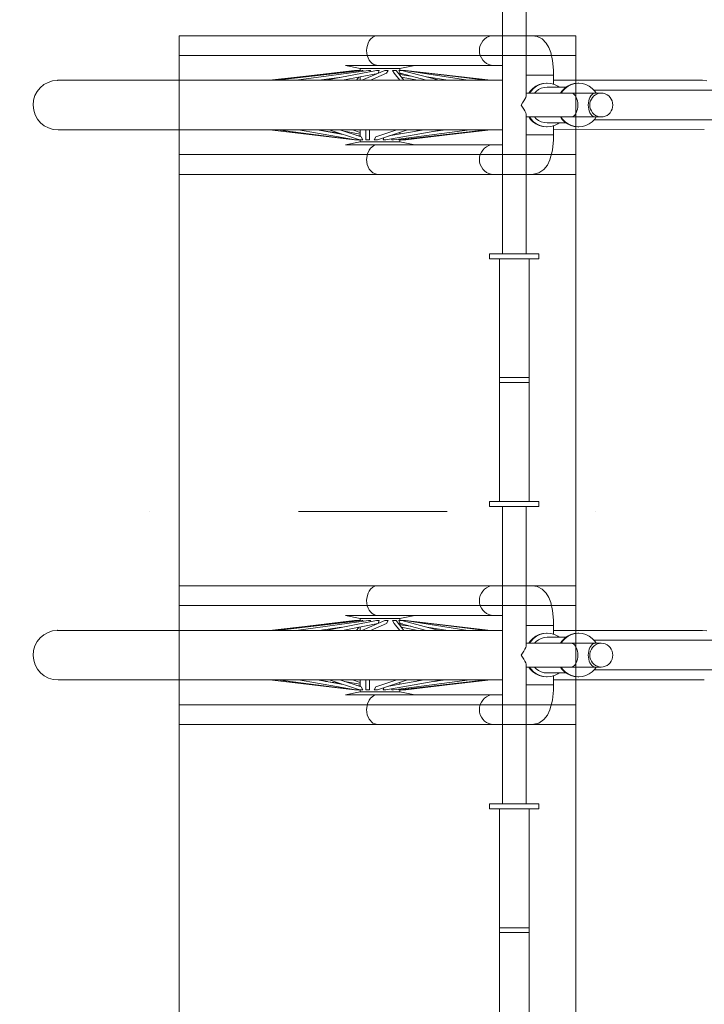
# Model space of a CAD drawing. Extents: x -279660 to -178910, y 68529 to 97979.
# Tile 17 of 45: x -259522 to -258832, y 86714 to 87708. Entities that reach past the tile are written whole.
import ezdxf

# ---------------------------------------------------------------- set-up
doc = ezdxf.new("R2010")
doc.units = 0
doc.header["$MEASUREMENT"] = 0
doc.linetypes.add('Dot & Dashed', pattern=[450, 150, -150, 0, -150])
doc.layers.add('Arch konstrukcja dachu_Nr_Pióra__21', color=7, linetype='Continuous', lineweight=9)
doc.layers.add('Arch wymiary_Nr_Pióra__21', color=7, linetype='Continuous', lineweight=9)
doc.layers.add('Arch konstrukcja dachu_Nr_Pióra__66', color=7, linetype='Continuous', lineweight=13, true_color=0x0404ff)
doc.layers.add('Arch zieleń_Nr_Pióra__22', color=7, linetype='Continuous', lineweight=9, true_color=0x7f7f7f)
doc.layers.add('Arch wymiary', color=7, linetype='Continuous')
doc.styles.add('GENERATED_STYLE_1', font='txt')
doc.dimstyles.new('GENERATED_STYLE__2', dxfattribs={"dimtxt": 160.000002, "dimasz": 114, "dimexe": 0.18, "dimexo": 0, "dimgap": 0.09, "dimtad": 1, "dimdec": 0, "dimlfac": 0.1, "dimzin": 0, "dimdsep": 46, "dimtxsty": 'GENERATED_STYLE_1', "dimblk": 'ARROWHEAD_2', "dimblk1": 'ARROWHEAD_2', "dimblk2": 'ARROWHEAD_2', "dimcen": 0.09, "dimclrd": 7, "dimclre": 7, "dimclrt": 7, "dimazin": 0, "dimtfac": 1, "dimtdec": 4, "dimtmove": 0, "dimatfit": 3, "dimfxl": 0, "dimtolj": 1, "dimtzin": 0, "dimarcsym": 0})

# ---------------------------------------------------------------- blocks, each defined once
blk = doc.blocks.new('*D257')
at = {"layer": 'Arch wymiary_Nr_Pióra__21', "linetype": 'Continuous'}
for p, q in [((-252577, 88151.71), (-252577, 88225.06)), ((-252502, 88108.41), (-252652, 88195.01)), ((-252464.5, 88151.71), (-252689.5, 88151.71)), ((-252577, 84871.71), (-252577, 88151.71)), ((-252652, 84915.01), (-252502, 84828.41)), ((-252464.5, 84871.71), (-252689.5, 84871.71)), ((-252577, 84798.36), (-252577, 84871.71))]:
    blk.add_line(p, q, dxfattribs=at)
at = {"layer": 'Arch wymiary_Nr_Pióra__21', "insert": (-252609, 86358.11), "char_height": 160, "attachment_point": 7, "rotation": 90, "style": 'GENERATED_STYLE_1'}
blk.add_mtext('{328}', dxfattribs=at)
blk = doc.blocks.new('ARROWHEAD_2')
at = {"color": 0, "linetype": 'Continuous', "lineweight": 0}
for p, q in [((-0.3781, -0.655), (0.3781, 0.655)), ((0, 0), (-1, 0))]:
    blk.add_line(p, q, dxfattribs=at)

msp = doc.modelspace()

# ---------------------------------------------------------------- linework, layer by layer
at = {"layer": 'Arch konstrukcja dachu_Nr_Pióra__21', "linetype": 'Dot & Dashed'}
msp.add_line((-259691.24, 87211.71), (-253270.09, 87211.71), dxfattribs=at)
at = {"layer": 'Arch konstrukcja dachu_Nr_Pióra__66', "linetype": 'Continuous'}
for p, q in [((-259361.24, 87671.71), (-259361.24, 87691.71)), ((-259361.24, 87691.71), (-258961.24, 87691.71)), ((-259361.24, 87691.71), (-259361.24, 85331.71)), ((-258961.24, 87691.71), (-258961.24, 87671.71)), ((-258961.24, 87691.71), (-258961.24, 85331.71)), ((-258961.24, 87671.71), (-259361.24, 87671.71)), ((-259361.24, 87551.71), (-259361.24, 87571.71)), ((-259361.24, 87571.71), (-258961.24, 87571.71)), ((-258961.24, 87571.71), (-258961.24, 87551.71)), ((-258961.24, 87551.71), (-259361.24, 87551.71)), ((-259361.24, 87116.71), (-259361.24, 87136.71)), ((-259361.24, 87136.71), (-258961.24, 87136.71)), ((-258961.24, 87136.71), (-258961.24, 87116.71)), ((-258961.24, 87116.71), (-259361.24, 87116.71)), ((-259361.24, 86996.71), (-259361.24, 87016.71)), ((-259361.24, 87016.71), (-258961.24, 87016.71)), ((-258961.24, 87016.71), (-258961.24, 86996.71)), ((-258961.24, 86996.71), (-259361.24, 86996.71))]:
    msp.add_line(p, q, dxfattribs=at)
at = {"layer": 'Arch zieleń_Nr_Pióra__22', "linetype": 'Continuous'}
for p, q in [((-259035.33, 87691.71), (-259035.33, 87771.71)), ((-259011.42, 87771.71), (-259011.42, 87691.71)), ((-259165.86, 87690.25), (-259163.15, 87691.48)), ((-259163.15, 87691.48), (-259161.24, 87691.71)), ((-259161.24, 87691.71), (-259035.33, 87691.71)), ((-259046.47, 87691.48), (-259048.91, 87690.81)), ((-259043.96, 87691.71), (-259046.47, 87691.48)), ((-259035.33, 87551.71), (-259035.33, 87691.71)), ((-259011.42, 87691.71), (-259005.13, 87691.71)), ((-259011.42, 87630.9), (-259011.42, 87691.71)), ((-259005.13, 87691.71), (-259000.18, 87690.81)), ((-259172.05, 87679.32), (-259170.74, 87684.21)), ((-259170.74, 87684.21), (-259169.65, 87686.35)), ((-259169.65, 87686.35), (-259168.29, 87688.2)), ((-259168.29, 87688.2), (-259165.86, 87690.25)), ((-259057.57, 87681.84), (-259058.22, 87679.32)), ((-259056.5, 87684.21), (-259057.57, 87681.84)), ((-259055.06, 87686.35), (-259056.5, 87684.21)), ((-259053.27, 87688.2), (-259055.06, 87686.35)), ((-259051.2, 87689.7), (-259053.27, 87688.2)), ((-259048.91, 87690.81), (-259051.2, 87689.7)), ((-259000.18, 87690.81), (-258995.18, 87688.39)), ((-258995.18, 87688.39), (-258990.97, 87684.26)), ((-258990.97, 87684.26), (-258988.38, 87679.86)), ((-259172.21, 87676.71), (-259172.05, 87679.32)), ((-259172.05, 87674.11), (-259172.21, 87676.71)), ((-259171.55, 87671.58), (-259172.05, 87674.11)), ((-259170.74, 87669.21), (-259171.55, 87671.58)), ((-259058.22, 87679.32), (-259058.44, 87676.71)), ((-259058.44, 87676.71), (-259058.22, 87674.11)), ((-259058.22, 87674.11), (-259057.57, 87671.58)), ((-259057.57, 87671.58), (-259056.5, 87669.21)), ((-258988.38, 87679.86), (-258986.51, 87674.79)), ((-258986.51, 87674.79), (-258984.76, 87666.78)), ((-259193.66, 87661.71), (-259162.19, 87661.82)), ((-259035.33, 87661.71), (-259193.66, 87661.71)), ((-259193.66, 87661.71), (-259178.66, 87658.71)), ((-259178.66, 87658.71), (-259193.66, 87661.71)), ((-259169.65, 87667.07), (-259170.74, 87669.21)), ((-259168.29, 87665.22), (-259169.65, 87667.07)), ((-259166.73, 87663.72), (-259168.29, 87665.22)), ((-259164.99, 87662.61), (-259166.73, 87663.72)), ((-259162.19, 87661.82), (-259164.99, 87662.61)), ((-259163.15, 87661.94), (-259161.24, 87661.71)), ((-259123.66, 87661.71), (-259138.66, 87658.71)), ((-259123.66, 87661.71), (-259138.66, 87658.71)), ((-259035.33, 87661.71), (-259123.66, 87661.71)), ((-259056.5, 87669.21), (-259055.06, 87667.07)), ((-259055.06, 87667.07), (-259053.27, 87665.22)), ((-259053.27, 87665.22), (-259051.2, 87663.72)), ((-259051.2, 87663.72), (-259048.91, 87662.61)), ((-259048.91, 87662.61), (-259046.47, 87661.94)), ((-259046.47, 87661.94), (-259043.96, 87661.71)), ((-259035.33, 87646.71), (-259035.33, 87661.71)), ((-258984.76, 87666.78), (-258983.84, 87656.94)), ((-259181.58, 87656.7), (-259270.36, 87646.71)), ((-259268.26, 87646.71), (-259184.4, 87656.7)), ((-259176.9, 87656.7), (-259262.98, 87646.71)), ((-259170.31, 87656.7), (-259243.31, 87646.71)), ((-259162.32, 87656.7), (-259213.44, 87646.71)), ((-259184.4, 87656.7), (-259212.82, 87653.19)), ((-259160.82, 87653.7), (-259196.58, 87646.71)), ((-259184.4, 87656.7), (-259184.29, 87656.4)), ((-259181.66, 87656.7), (-259184.4, 87656.7)), ((-259184.4, 87656.7), (-259178.66, 87656.5)), ((-259182.96, 87656.55), (-259182.94, 87656.7)), ((-259181.58, 87656.7), (-259181.5, 87656.17)), ((-259181.28, 87656.7), (-259181.58, 87656.7)), ((-259181.25, 87656.2), (-259181.28, 87656.7)), ((-259180.76, 87656.7), (-259181.27, 87656.57)), ((-259178.66, 87656.7), (-259180.76, 87656.7)), ((-259180.76, 87656.7), (-259180.52, 87656.28)), ((-259178.66, 87658.71), (-259178.66, 87656.5)), ((-259138.66, 87658.71), (-259178.66, 87658.71)), ((-259178.66, 87656.5), (-259178.66, 87658.71)), ((-259153.89, 87656.7), (-259176.96, 87646.71)), ((-259176, 87656.7), (-259176.9, 87656.7)), ((-259176, 87656.7), (-259176.03, 87655.92)), ((-259168.33, 87656.7), (-259170.31, 87656.7)), ((-259168.33, 87656.7), (-259168.62, 87655.47)), ((-259152.13, 87653.72), (-259168.32, 87646.71)), ((-259159.49, 87656.7), (-259162.32, 87656.7)), ((-259159.49, 87656.7), (-259160.7, 87653.75)), ((-259150.55, 87656.7), (-259153.89, 87656.7)), ((-259150.55, 87656.7), (-259152.13, 87653.72)), ((-259142.59, 87656.7), (-259146.04, 87656.7)), ((-259144.34, 87653.72), (-259146.04, 87656.7)), ((-259144.34, 87653.72), (-259138.89, 87646.71)), ((-259142.59, 87656.7), (-259134.82, 87646.71)), ((-259136.57, 87656.7), (-259139.71, 87656.7)), ((-259138.28, 87653.72), (-259139.71, 87656.7)), ((-259138.66, 87658.71), (-259138.66, 87656.7)), ((-259138.66, 87658.71), (-259138.66, 87656.7)), ((-259138.66, 87656.7), (-259132.92, 87656.7)), ((-259138.66, 87654.53), (-259138.66, 87651.65)), ((-259138.66, 87653.43), (-259136, 87653.12)), ((-259138.66, 87652.41), (-259127.62, 87650.89)), ((-259138.28, 87653.72), (-259111.85, 87646.71)), ((-259136.57, 87656.7), (-259098.91, 87646.71)), ((-259136.05, 87656.57), (-259136.04, 87656.7)), ((-259132.92, 87656.7), (-259136.04, 87656.7)), ((-259135.57, 87656.44), (-259135.66, 87656.7)), ((-259133.21, 87656.7), (-259070.2, 87646.71)), ((-259132.92, 87656.7), (-259046.97, 87646.71)), ((-259132.92, 87656.7), (-259052.16, 87646.71)), ((-259104.51, 87653.19), (-259046.97, 87646.71)), ((-258983.72, 87651.71), (-259011.42, 87651.71)), ((-258983.84, 87656.94), (-258983.72, 87646.71)), ((-258983.72, 87642.62), (-258983.72, 87651.71)), ((-259483.99, 87646.71), (-259268.26, 87646.71)), ((-259035.33, 87646.71), (-259270.36, 87646.71)), ((-259197.48, 87649.83), (-259220.27, 87646.71)), ((-259216.45, 87647.23), (-259218.42, 87646.71)), ((-259179.98, 87649.95), (-259182.5, 87646.71)), ((-259178.66, 87650.21), (-259178.66, 87646.71)), ((-259137.34, 87649.95), (-259120.74, 87646.71)), ((-259111.46, 87650.04), (-259090.45, 87646.71)), ((-259100.88, 87647.23), (-259097.05, 87646.71)), ((-259046.97, 87646.71), (-259035.33, 87646.71)), ((-259001.52, 87640.76), (-258998.17, 87642.38)), ((-259000.75, 87640.76), (-258997.39, 87642.38)), ((-258998.17, 87642.38), (-258994.59, 87643.38)), ((-258997.39, 87642.38), (-258993.81, 87643.38)), ((-258994.59, 87643.38), (-258990.9, 87643.71)), ((-258993.81, 87643.38), (-258990.12, 87643.71)), ((-258990.9, 87643.71), (-258990.12, 87643.71)), ((-258990.12, 87643.71), (-258986.43, 87643.38)), ((-258986.43, 87643.38), (-258982.85, 87642.38)), ((-258983.72, 87646.71), (-258833.34, 87646.71)), ((-258982.85, 87642.38), (-258979.5, 87640.76)), ((-258969.69, 87640.76), (-258966.33, 87642.38)), ((-258968.91, 87640.76), (-258965.55, 87642.38)), ((-258966.33, 87642.38), (-258962.75, 87643.38)), ((-258965.55, 87642.38), (-258961.98, 87643.38)), ((-258962.75, 87643.38), (-258959.06, 87643.71)), ((-258961.98, 87643.38), (-258958.29, 87643.71)), ((-258959.06, 87643.71), (-258958.29, 87643.71)), ((-258958.29, 87643.71), (-258954.6, 87643.38)), ((-258954.6, 87643.38), (-258951.02, 87642.38)), ((-258951.02, 87642.38), (-258947.66, 87640.76)), ((-258833.34, 87646.71), (-258829.01, 87646.27)), ((-259011.42, 87633.71), (-258935.51, 87633.71)), ((-259008.63, 87633.71), (-259007.18, 87635.85)), ((-259007.85, 87633.71), (-259006.4, 87635.85)), ((-259007.18, 87635.85), (-259004.56, 87638.56)), ((-259006.4, 87635.85), (-259003.78, 87638.56)), ((-259004.56, 87638.56), (-259001.52, 87640.76)), ((-259003.78, 87638.56), (-259000.75, 87640.76)), ((-259003.03, 87633.71), (-259001.3, 87635.5)), ((-259001.3, 87635.5), (-258998.81, 87637.3)), ((-258998.81, 87637.3), (-258996.07, 87638.62)), ((-258996.07, 87638.62), (-258993.14, 87639.44)), ((-258993.14, 87639.44), (-258990.12, 87639.71)), ((-258990.12, 87639.71), (-258971.14, 87639.71)), ((-258979.5, 87640.76), (-258978.04, 87639.71)), ((-258976.79, 87633.71), (-258975.34, 87635.85)), ((-258976.01, 87633.71), (-258974.57, 87635.85)), ((-258975.34, 87635.85), (-258972.72, 87638.56)), ((-258974.57, 87635.85), (-258971.95, 87638.56)), ((-258972.72, 87638.56), (-258969.69, 87640.76)), ((-258971.95, 87638.56), (-258968.91, 87640.76)), ((-258966.04, 87633.71), (-258964.84, 87633.53)), ((-258964.84, 87633.53), (-258963.68, 87632.99)), ((-258963.68, 87632.99), (-258962.6, 87632.1)), ((-258962.6, 87632.1), (-258961.61, 87630.9)), ((-258947.66, 87640.76), (-258944.63, 87638.56)), ((-258945.04, 87632.1), (-258946.06, 87630.9)), ((-258943.91, 87632.99), (-258945.04, 87632.1)), ((-258944.63, 87638.56), (-258942.01, 87635.85)), ((-258942.71, 87633.53), (-258943.91, 87632.99)), ((-258942.96, 87630.9), (-258941.31, 87632.1)), ((-258942.84, 87636.71), (-258471.28, 87636.71)), ((-258941.46, 87633.71), (-258942.71, 87633.53)), ((-258942.01, 87635.85), (-258940.56, 87633.71)), ((-258941.31, 87632.1), (-258939.48, 87632.99)), ((-258939.48, 87632.99), (-258937.52, 87633.53)), ((-258937.52, 87633.53), (-258935.51, 87633.71)), ((-258935.51, 87633.71), (-258933.5, 87633.53)), ((-258933.5, 87633.53), (-258931.55, 87632.99)), ((-258931.55, 87632.98), (-258929.72, 87632.1)), ((-258929.72, 87632.1), (-258928.06, 87630.9)), ((-259016.5, 87621.71), (-259014.89, 87623.79)), ((-259014.89, 87619.63), (-259016.5, 87621.71)), ((-259014.89, 87623.79), (-259013.55, 87625.81)), ((-259013.55, 87625.81), (-259012.5, 87627.71)), ((-259012.5, 87627.71), (-259011.79, 87629.42)), ((-259011.79, 87629.42), (-259011.42, 87630.9)), ((-258961.61, 87630.9), (-258960.77, 87629.42)), ((-258960.77, 87629.42), (-258960.08, 87627.71)), ((-258960.08, 87627.71), (-258959.57, 87625.81)), ((-258959.57, 87625.81), (-258959.26, 87623.79)), ((-258959.26, 87623.79), (-258959.16, 87621.71)), ((-258959.16, 87621.71), (-258959.26, 87619.63)), ((-258948.51, 87623.79), (-258948.62, 87621.71)), ((-258948.62, 87621.71), (-258948.51, 87619.63)), ((-258948.19, 87625.81), (-258948.51, 87623.79)), ((-258947.66, 87627.71), (-258948.19, 87625.81)), ((-258946.95, 87629.42), (-258947.66, 87627.71)), ((-258947.1, 87621.71), (-258946.93, 87623.79)), ((-258946.93, 87619.63), (-258947.1, 87621.71)), ((-258946.06, 87630.9), (-258946.95, 87629.42)), ((-258946.93, 87623.79), (-258946.4, 87625.81)), ((-258946.4, 87625.81), (-258945.55, 87627.71)), ((-258945.55, 87627.71), (-258944.39, 87629.42)), ((-258944.39, 87629.42), (-258942.96, 87630.9)), ((-258928.06, 87630.9), (-258926.63, 87629.42)), ((-258926.63, 87629.42), (-258925.47, 87627.71)), ((-258925.47, 87627.71), (-258924.62, 87625.81)), ((-258924.62, 87625.81), (-258924.1, 87623.79)), ((-258924.1, 87623.79), (-258923.92, 87621.71)), ((-258923.92, 87621.71), (-258924.1, 87619.63)), ((-259013.55, 87617.61), (-259014.89, 87619.63)), ((-259012.5, 87615.71), (-259013.55, 87617.61)), ((-259011.79, 87614), (-259012.5, 87615.71)), ((-259011.42, 87612.52), (-259011.79, 87614)), ((-259011.42, 87551.71), (-259011.42, 87612.52)), ((-258961.61, 87612.52), (-258962.6, 87611.32)), ((-258960.77, 87614), (-258961.61, 87612.52)), ((-258960.08, 87615.71), (-258960.77, 87614)), ((-258959.57, 87617.61), (-258960.08, 87615.71)), ((-258959.26, 87619.63), (-258959.57, 87617.61)), ((-258948.51, 87619.63), (-258948.19, 87617.61)), ((-258948.19, 87617.61), (-258947.66, 87615.71)), ((-258947.66, 87615.71), (-258946.95, 87614)), ((-258946.95, 87614), (-258946.06, 87612.52)), ((-258946.4, 87617.61), (-258946.93, 87619.63)), ((-258945.55, 87615.71), (-258946.4, 87617.61)), ((-258946.06, 87612.52), (-258945.04, 87611.32)), ((-258944.39, 87614), (-258945.55, 87615.71)), ((-258942.96, 87612.52), (-258944.39, 87614)), ((-258941.31, 87611.32), (-258942.96, 87612.52)), ((-258928.06, 87612.52), (-258929.72, 87611.32)), ((-258926.63, 87614), (-258928.06, 87612.52)), ((-258925.47, 87615.71), (-258926.63, 87614)), ((-258924.62, 87617.61), (-258925.47, 87615.71)), ((-258924.1, 87619.63), (-258924.62, 87617.61)), ((-259011.42, 87609.71), (-258935.51, 87609.71)), ((-259007.18, 87607.57), (-259008.63, 87609.71)), ((-259006.4, 87607.57), (-259007.85, 87609.71)), ((-259004.56, 87604.86), (-259007.18, 87607.57)), ((-259003.78, 87604.86), (-259006.4, 87607.57)), ((-259001.52, 87602.66), (-259004.56, 87604.86)), ((-259000.75, 87602.66), (-259003.78, 87604.86)), ((-259001.3, 87607.92), (-259003.03, 87609.71)), ((-258998.17, 87601.04), (-259001.52, 87602.66)), ((-258998.81, 87606.12), (-259001.3, 87607.92)), ((-258997.39, 87601.04), (-259000.75, 87602.66)), ((-258996.07, 87604.8), (-258998.81, 87606.12)), ((-258993.14, 87603.98), (-258996.07, 87604.8)), ((-258990.12, 87603.71), (-258993.14, 87603.98)), ((-258990.12, 87603.71), (-258971.14, 87603.71)), ((-258979.5, 87602.66), (-258982.85, 87601.04)), ((-258978.04, 87603.71), (-258979.5, 87602.66)), ((-258975.34, 87607.57), (-258976.79, 87609.71)), ((-258974.57, 87607.57), (-258976.01, 87609.71)), ((-258972.72, 87604.86), (-258975.34, 87607.57)), ((-258971.95, 87604.86), (-258974.57, 87607.57)), ((-258969.69, 87602.66), (-258972.72, 87604.86)), ((-258968.91, 87602.66), (-258971.95, 87604.86)), ((-258966.33, 87601.04), (-258969.69, 87602.66)), ((-258965.55, 87601.04), (-258968.91, 87602.66)), ((-258964.84, 87609.89), (-258966.04, 87609.71)), ((-258963.68, 87610.43), (-258964.84, 87609.89)), ((-258962.6, 87611.32), (-258963.68, 87610.43)), ((-258947.66, 87602.66), (-258951.02, 87601.04)), ((-258944.63, 87604.86), (-258947.66, 87602.66)), ((-258945.04, 87611.32), (-258943.91, 87610.43)), ((-258942.01, 87607.57), (-258944.63, 87604.86)), ((-258943.91, 87610.43), (-258942.71, 87609.89)), ((-258942.84, 87606.71), (-258471.28, 87606.71)), ((-258942.71, 87609.89), (-258941.46, 87609.71)), ((-258940.56, 87609.71), (-258942.01, 87607.57)), ((-258939.48, 87610.43), (-258941.31, 87611.32)), ((-258937.52, 87609.89), (-258939.48, 87610.43)), ((-258935.51, 87609.71), (-258937.52, 87609.89)), ((-258933.5, 87609.89), (-258935.51, 87609.71)), ((-258931.55, 87610.43), (-258933.5, 87609.89)), ((-258929.72, 87611.32), (-258931.55, 87610.44)), ((-259270.31, 87596.71), (-259483.55, 87596.71)), ((-259035.33, 87596.71), (-259270.31, 87596.71)), ((-259184.63, 87586.72), (-259270.31, 87596.71)), ((-259199.64, 87588.66), (-259270.31, 87596.71)), ((-259184.63, 87586.72), (-259261.79, 87596.71)), ((-259183.55, 87586.72), (-259240.82, 87596.71)), ((-259196.03, 87592.14), (-259222.2, 87596.71)), ((-259211.77, 87594.98), (-259221.67, 87596.71)), ((-259200.06, 87593.47), (-259213.81, 87595.25)), ((-259179.48, 87586.72), (-259209.95, 87596.71)), ((-259177.74, 87589.7), (-259199.12, 87596.71)), ((-259178.66, 87592.46), (-259194.65, 87595.25)), ((-259178.66, 87594.15), (-259186.46, 87596.71)), ((-259178.66, 87596.71), (-259178.66, 87590)), ((-259172.89, 87586.72), (-259172.89, 87596.71)), ((-259169.43, 87586.72), (-259169.43, 87596.71)), ((-259163.08, 87589.7), (-259141.7, 87596.71)), ((-259161.34, 87586.72), (-259130.86, 87596.71)), ((-259152.92, 87586.72), (-259095.65, 87596.71)), ((-259149.73, 87590.52), (-259114.28, 87596.71)), ((-259145.2, 87586.72), (-259068.04, 87596.71)), ((-259139.1, 87586.72), (-259051.36, 87596.71)), ((-259138.66, 87594.15), (-259138.66, 87592.46)), ((-259134.76, 87586.72), (-259047.01, 87596.71)), ((-259048.85, 87596.71), (-259132.7, 87586.72)), ((-259122.67, 87595.25), (-259118.2, 87596.71)), ((-259105.55, 87594.98), (-259092.21, 87596.71)), ((-259103.52, 87595.25), (-259095.13, 87596.71)), ((-259035.33, 87596.71), (-259048.85, 87596.71)), ((-259035.33, 87581.71), (-259035.33, 87596.71)), ((-258983.72, 87591.71), (-259011.42, 87591.71)), ((-258994.59, 87600.04), (-258998.17, 87601.04)), ((-258993.81, 87600.04), (-258997.39, 87601.04)), ((-258990.9, 87599.71), (-258994.59, 87600.04)), ((-258990.12, 87599.71), (-258993.81, 87600.04)), ((-258990.9, 87599.71), (-258990.12, 87599.71)), ((-258986.43, 87600.04), (-258990.12, 87599.71)), ((-258982.85, 87601.04), (-258986.43, 87600.04)), ((-258983.72, 87596.71), (-258983.84, 87586.48)), ((-258983.72, 87591.71), (-258983.72, 87600.8)), ((-258831.61, 87596.89), (-258983.72, 87596.71)), ((-258962.75, 87600.04), (-258966.33, 87601.04)), ((-258961.98, 87600.04), (-258965.55, 87601.04)), ((-258959.06, 87599.71), (-258962.75, 87600.04)), ((-258958.29, 87599.71), (-258961.98, 87600.04)), ((-258959.06, 87599.71), (-258958.29, 87599.71)), ((-258954.6, 87600.04), (-258958.29, 87599.71)), ((-258951.02, 87601.04), (-258954.6, 87600.04)), ((-259178.66, 87584.71), (-259193.66, 87581.71)), ((-259193.66, 87581.71), (-259178.64, 87584.71)), ((-259035.33, 87581.71), (-259193.66, 87581.71)), ((-259163.15, 87581.48), (-259193.66, 87581.71)), ((-259178.64, 87586.72), (-259184.63, 87586.72)), ((-259180.9, 87586.72), (-259184.63, 87586.72)), ((-259178.66, 87590.69), (-259182.15, 87591.15)), ((-259181.1, 87587.25), (-259180.9, 87586.72)), ((-259180.15, 87586.94), (-259181.02, 87587.03)), ((-259176.22, 87586.72), (-259179.48, 87586.72)), ((-259178.66, 87586.72), (-259178.66, 87584.71)), ((-259138.66, 87584.71), (-259178.66, 87584.71)), ((-259178.64, 87584.71), (-259178.64, 87586.72)), ((-259177.74, 87589.7), (-259176.22, 87586.72)), ((-259169.43, 87586.72), (-259172.89, 87586.72)), ((-259164.59, 87586.72), (-259163.08, 87589.7)), ((-259161.34, 87586.72), (-259164.59, 87586.72)), ((-259161.24, 87581.71), (-259163.15, 87581.48)), ((-259155.58, 87586.72), (-259154.77, 87588.87)), ((-259152.92, 87586.72), (-259155.58, 87586.72)), ((-259146.93, 87586.72), (-259146.72, 87587.8)), ((-259145.2, 87586.72), (-259146.93, 87586.72)), ((-259139.7, 87586.72), (-259139.71, 87587.43)), ((-259139.1, 87586.72), (-259139.7, 87586.72)), ((-259138.66, 87586.77), (-259138.66, 87584.71)), ((-259138.66, 87586.77), (-259138.66, 87584.71)), ((-259132.7, 87586.72), (-259138.66, 87586.77)), ((-259137.85, 87586.72), (-259138.66, 87586.72)), ((-259138.66, 87584.71), (-259123.66, 87581.71)), ((-259138.66, 87584.71), (-259123.66, 87581.71)), ((-259137.85, 87586.72), (-259137.92, 87586.85)), ((-259137.85, 87586.72), (-259137.18, 87586.94)), ((-259136.31, 87587.03), (-259136.43, 87586.72)), ((-259132.7, 87586.72), (-259136.43, 87586.72)), ((-259135.37, 87587.14), (-259135.36, 87586.72)), ((-259134.76, 87586.72), (-259134.86, 87587.2)), ((-259134.42, 87586.75), (-259134.43, 87586.72)), ((-259132.7, 87586.72), (-259132.79, 87586.94)), ((-259132.7, 87586.72), (-259117.68, 87588.66)), ((-259123.66, 87581.71), (-259035.33, 87581.71)), ((-259043.96, 87581.71), (-259046.47, 87581.48)), ((-258983.84, 87586.48), (-258984.82, 87576.32)), ((-259172.21, 87566.71), (-259171.32, 87572.51)), ((-259171.32, 87572.51), (-259169.65, 87576.35)), ((-259169.65, 87576.35), (-259168.29, 87578.2)), ((-259168.29, 87578.2), (-259165.26, 87580.64)), ((-259165.26, 87580.64), (-259163.15, 87581.48)), ((-259057.57, 87571.84), (-259058.22, 87569.32)), ((-259056.5, 87574.21), (-259057.57, 87571.84)), ((-259055.06, 87576.35), (-259056.5, 87574.21)), ((-259053.27, 87578.2), (-259055.06, 87576.35)), ((-259051.2, 87579.7), (-259053.27, 87578.2)), ((-259048.91, 87580.81), (-259051.2, 87579.7)), ((-259046.47, 87581.48), (-259048.91, 87580.81)), ((-258984.82, 87576.32), (-258987.31, 87566.44)), ((-259171.55, 87561.58), (-259172.21, 87566.71)), ((-259058.22, 87569.32), (-259058.44, 87566.71)), ((-259058.44, 87566.71), (-259058.22, 87564.11)), ((-259058.22, 87564.11), (-259057.57, 87561.58)), ((-258987.31, 87566.44), (-258989.71, 87561.17)), ((-259169.65, 87557.07), (-259171.55, 87561.58)), ((-259165.86, 87553.17), (-259169.65, 87557.07)), ((-259161.24, 87551.71), (-259165.86, 87553.17)), ((-259057.57, 87561.58), (-259056.5, 87559.21)), ((-259056.5, 87559.21), (-259055.06, 87557.07)), ((-259055.06, 87557.07), (-259053.27, 87555.22)), ((-259053.27, 87555.22), (-259051.2, 87553.72)), ((-259051.2, 87553.72), (-259048.91, 87552.61)), ((-259048.91, 87552.61), (-259046.47, 87551.94)), ((-259046.47, 87551.94), (-259043.96, 87551.71)), ((-258998.42, 87553.21), (-259005.13, 87551.71)), ((-258993.38, 87556.6), (-258998.42, 87553.21)), ((-258989.71, 87561.17), (-258993.38, 87556.6)), ((-259035.33, 87551.71), (-259161.24, 87551.71)), ((-259035.33, 87471.71), (-259035.33, 87551.71)), ((-259011.42, 87551.71), (-259011.42, 87471.71)), ((-259005.13, 87551.71), (-259011.42, 87551.71)), ((-259048.28, 87471.71), (-259035.33, 87471.71)), ((-259048.28, 87466.71), (-259048.28, 87471.71)), ((-259038.32, 87466.71), (-259048.28, 87466.71)), ((-258998.47, 87466.71), (-259048.28, 87466.71)), ((-259038.32, 87341.71), (-259038.32, 87466.71)), ((-259011.42, 87471.71), (-259035.33, 87471.71)), ((-259011.42, 87471.71), (-258998.47, 87471.71)), ((-259008.44, 87466.71), (-259008.44, 87341.71)), ((-258998.47, 87466.71), (-259008.44, 87466.71)), ((-258998.47, 87471.71), (-258998.47, 87466.71)), ((-259038.32, 87346.71), (-259008.44, 87346.71)), ((-259038.32, 87221.71), (-259038.32, 87346.71)), ((-259008.44, 87346.71), (-259008.44, 87221.71)), ((-259008.44, 87341.71), (-259038.32, 87341.71)), ((-259048.28, 87221.71), (-259038.32, 87221.71)), ((-259048.28, 87216.71), (-259048.28, 87221.71)), ((-258998.47, 87221.71), (-259048.28, 87221.71)), ((-259035.33, 87216.71), (-259048.28, 87216.71)), ((-259035.33, 87136.71), (-259035.33, 87216.71)), ((-259011.42, 87216.71), (-259035.33, 87216.71)), ((-259011.42, 87216.71), (-259011.42, 87136.71)), ((-258998.47, 87216.71), (-259011.42, 87216.71)), ((-259008.44, 87221.71), (-258998.47, 87221.71)), ((-258998.47, 87221.71), (-258998.47, 87216.71)), ((-259168.29, 87133.2), (-259165.86, 87135.25)), ((-259165.86, 87135.25), (-259163.15, 87136.48)), ((-259163.15, 87136.48), (-259161.24, 87136.71)), ((-259161.24, 87136.71), (-259035.33, 87136.71)), ((-259051.2, 87134.7), (-259053.27, 87133.2)), ((-259048.91, 87135.81), (-259051.2, 87134.7)), ((-259046.47, 87136.48), (-259048.91, 87135.81)), ((-259043.96, 87136.71), (-259046.47, 87136.48)), ((-259035.33, 86996.71), (-259035.33, 87136.71)), ((-259011.42, 87136.71), (-259005.13, 87136.71)), ((-259011.42, 87075.9), (-259011.42, 87136.71)), ((-259005.13, 87136.71), (-259000.18, 87135.81)), ((-259000.18, 87135.81), (-258995.18, 87133.39)), ((-259172.05, 87124.32), (-259170.74, 87129.21)), ((-259170.74, 87129.21), (-259169.65, 87131.35)), ((-259169.65, 87131.35), (-259168.29, 87133.2)), ((-259057.57, 87126.84), (-259058.22, 87124.32)), ((-259056.5, 87129.21), (-259057.57, 87126.84)), ((-259055.06, 87131.35), (-259056.5, 87129.21)), ((-259053.27, 87133.2), (-259055.06, 87131.35)), ((-258995.18, 87133.39), (-258990.97, 87129.26)), ((-258990.97, 87129.26), (-258988.38, 87124.86)), ((-258988.38, 87124.86), (-258986.51, 87119.79)), ((-259172.21, 87121.71), (-259172.05, 87124.32)), ((-259172.05, 87119.11), (-259172.21, 87121.71)), ((-259171.55, 87116.58), (-259172.05, 87119.11)), ((-259170.74, 87114.21), (-259171.55, 87116.58)), ((-259058.22, 87124.32), (-259058.44, 87121.71)), ((-259058.44, 87121.71), (-259058.22, 87119.11)), ((-259058.22, 87119.11), (-259057.57, 87116.58)), ((-259057.57, 87116.58), (-259056.5, 87114.21)), ((-258986.51, 87119.79), (-258984.76, 87111.78)), ((-259193.66, 87106.71), (-259162.19, 87106.82)), ((-259035.33, 87106.71), (-259193.66, 87106.71)), ((-259193.66, 87106.71), (-259178.66, 87103.71)), ((-259178.66, 87103.71), (-259193.66, 87106.71)), ((-259169.65, 87112.07), (-259170.74, 87114.21)), ((-259168.29, 87110.22), (-259169.65, 87112.07)), ((-259166.73, 87108.72), (-259168.29, 87110.22)), ((-259164.99, 87107.61), (-259166.73, 87108.72)), ((-259162.19, 87106.82), (-259164.99, 87107.61)), ((-259163.15, 87106.94), (-259161.24, 87106.71)), ((-259123.66, 87106.71), (-259138.66, 87103.71)), ((-259123.66, 87106.71), (-259138.66, 87103.71)), ((-259035.33, 87106.71), (-259123.66, 87106.71)), ((-259056.5, 87114.21), (-259055.06, 87112.07)), ((-259055.06, 87112.07), (-259053.27, 87110.22)), ((-259053.27, 87110.22), (-259051.2, 87108.72)), ((-259051.2, 87108.72), (-259048.91, 87107.61)), ((-259048.91, 87107.61), (-259046.47, 87106.94)), ((-259046.47, 87106.94), (-259043.96, 87106.71)), ((-259035.33, 87091.71), (-259035.33, 87106.71)), ((-258984.76, 87111.78), (-258983.84, 87101.94)), ((-259181.58, 87101.7), (-259270.36, 87091.71)), ((-259268.26, 87091.71), (-259184.4, 87101.7)), ((-259176.9, 87101.7), (-259262.98, 87091.71)), ((-259170.31, 87101.7), (-259243.31, 87091.71)), ((-259197.48, 87094.83), (-259220.27, 87091.71)), ((-259162.32, 87101.7), (-259213.44, 87091.71)), ((-259184.4, 87101.7), (-259212.82, 87098.19)), ((-259160.82, 87098.7), (-259196.58, 87091.71)), ((-259184.4, 87101.7), (-259184.29, 87101.4)), ((-259181.66, 87101.7), (-259184.4, 87101.7)), ((-259184.4, 87101.7), (-259178.66, 87101.5)), ((-259182.96, 87101.55), (-259182.94, 87101.7)), ((-259179.98, 87094.95), (-259182.5, 87091.71)), ((-259181.58, 87101.7), (-259181.5, 87101.17)), ((-259181.28, 87101.7), (-259181.58, 87101.7)), ((-259181.25, 87101.2), (-259181.28, 87101.7)), ((-259180.76, 87101.7), (-259181.27, 87101.57)), ((-259178.66, 87101.7), (-259180.76, 87101.7)), ((-259180.76, 87101.7), (-259180.52, 87101.28)), ((-259178.66, 87103.71), (-259178.66, 87101.5)), ((-259138.66, 87103.71), (-259178.66, 87103.71)), ((-259178.66, 87101.5), (-259178.66, 87103.71)), ((-259178.66, 87095.21), (-259178.66, 87091.71)), ((-259153.89, 87101.7), (-259176.96, 87091.71)), ((-259176, 87101.7), (-259176.9, 87101.7)), ((-259176, 87101.7), (-259176.03, 87100.92)), ((-259168.33, 87101.7), (-259170.31, 87101.7)), ((-259168.33, 87101.7), (-259168.62, 87100.47)), ((-259152.13, 87098.72), (-259168.32, 87091.71)), ((-259159.49, 87101.7), (-259162.32, 87101.7)), ((-259159.49, 87101.7), (-259160.7, 87098.75)), ((-259150.55, 87101.7), (-259153.89, 87101.7)), ((-259150.55, 87101.7), (-259152.13, 87098.72)), ((-259142.59, 87101.7), (-259146.04, 87101.7)), ((-259144.34, 87098.72), (-259146.04, 87101.7)), ((-259144.34, 87098.72), (-259138.89, 87091.71)), ((-259142.59, 87101.7), (-259134.82, 87091.71)), ((-259136.57, 87101.7), (-259139.71, 87101.7)), ((-259138.28, 87098.72), (-259139.71, 87101.7)), ((-259138.66, 87103.71), (-259138.66, 87101.7)), ((-259138.66, 87103.71), (-259138.66, 87101.7)), ((-259138.66, 87101.7), (-259132.92, 87101.7)), ((-259138.66, 87099.53), (-259138.66, 87096.65)), ((-259138.66, 87098.43), (-259136, 87098.12)), ((-259138.66, 87097.41), (-259127.62, 87095.89)), ((-259138.28, 87098.72), (-259111.85, 87091.71)), ((-259137.34, 87094.95), (-259120.74, 87091.71)), ((-259136.57, 87101.7), (-259098.91, 87091.71)), ((-259136.05, 87101.57), (-259136.04, 87101.7)), ((-259132.92, 87101.7), (-259136.04, 87101.7)), ((-259135.57, 87101.44), (-259135.66, 87101.7)), ((-259133.21, 87101.7), (-259070.2, 87091.71)), ((-259132.92, 87101.7), (-259046.97, 87091.71)), ((-259132.92, 87101.7), (-259052.16, 87091.71)), ((-259111.46, 87095.04), (-259090.45, 87091.71)), ((-259104.51, 87098.19), (-259046.97, 87091.71)), ((-258983.72, 87096.71), (-259011.42, 87096.71)), ((-258983.84, 87101.94), (-258983.72, 87091.71)), ((-258983.72, 87087.62), (-258983.72, 87096.71)), ((-259483.99, 87091.71), (-259268.26, 87091.71)), ((-259035.33, 87091.71), (-259270.36, 87091.71)), ((-259216.45, 87092.23), (-259218.42, 87091.71)), ((-259100.88, 87092.23), (-259097.05, 87091.71)), ((-259046.97, 87091.71), (-259035.33, 87091.71)), ((-259004.56, 87083.56), (-259001.52, 87085.76)), ((-259003.78, 87083.56), (-259000.75, 87085.76)), ((-259001.52, 87085.76), (-258998.17, 87087.38)), ((-259000.75, 87085.76), (-258997.39, 87087.38)), ((-258998.17, 87087.38), (-258994.59, 87088.38)), ((-258997.39, 87087.38), (-258993.81, 87088.38)), ((-258994.59, 87088.38), (-258990.9, 87088.71)), ((-258993.81, 87088.38), (-258990.12, 87088.71)), ((-258990.9, 87088.71), (-258990.12, 87088.71)), ((-258990.12, 87088.71), (-258986.43, 87088.38)), ((-258986.43, 87088.38), (-258982.85, 87087.38)), ((-258983.72, 87091.71), (-258833.34, 87091.71)), ((-258982.85, 87087.38), (-258979.5, 87085.76)), ((-258979.5, 87085.76), (-258978.04, 87084.71)), ((-258972.72, 87083.56), (-258969.69, 87085.76)), ((-258971.95, 87083.56), (-258968.91, 87085.76)), ((-258969.69, 87085.76), (-258966.33, 87087.38)), ((-258968.91, 87085.76), (-258965.55, 87087.38)), ((-258966.33, 87087.38), (-258962.75, 87088.38)), ((-258965.55, 87087.38), (-258961.98, 87088.38)), ((-258962.75, 87088.38), (-258959.06, 87088.71)), ((-258961.98, 87088.38), (-258958.29, 87088.71)), ((-258959.06, 87088.71), (-258958.29, 87088.71)), ((-258958.29, 87088.71), (-258954.6, 87088.38)), ((-258954.6, 87088.38), (-258951.02, 87087.38)), ((-258951.02, 87087.38), (-258947.66, 87085.76)), ((-258947.66, 87085.76), (-258944.63, 87083.56)), ((-258833.34, 87091.71), (-258829.01, 87091.27)), ((-259011.79, 87074.42), (-259011.42, 87075.9)), ((-259011.42, 87078.71), (-258935.51, 87078.71)), ((-259008.63, 87078.71), (-259007.18, 87080.85)), ((-259007.85, 87078.71), (-259006.4, 87080.85)), ((-259007.18, 87080.85), (-259004.56, 87083.56)), ((-259006.4, 87080.85), (-259003.78, 87083.56)), ((-259003.03, 87078.71), (-259001.3, 87080.5)), ((-259001.3, 87080.5), (-258998.81, 87082.3)), ((-258998.81, 87082.3), (-258996.07, 87083.62)), ((-258996.07, 87083.62), (-258993.14, 87084.44)), ((-258993.14, 87084.44), (-258990.12, 87084.71)), ((-258990.12, 87084.71), (-258971.14, 87084.71)), ((-258976.79, 87078.71), (-258975.34, 87080.85)), ((-258976.01, 87078.71), (-258974.57, 87080.85)), ((-258975.34, 87080.85), (-258972.72, 87083.56)), ((-258974.57, 87080.85), (-258971.95, 87083.56)), ((-258966.04, 87078.71), (-258964.84, 87078.53)), ((-258964.84, 87078.53), (-258963.68, 87077.99)), ((-258963.68, 87077.99), (-258962.6, 87077.1)), ((-258962.6, 87077.1), (-258961.61, 87075.9)), ((-258961.61, 87075.9), (-258960.77, 87074.42)), ((-258946.06, 87075.9), (-258946.95, 87074.42)), ((-258945.04, 87077.1), (-258946.06, 87075.9)), ((-258943.91, 87077.99), (-258945.04, 87077.1)), ((-258944.63, 87083.56), (-258942.01, 87080.85)), ((-258944.39, 87074.42), (-258942.96, 87075.9)), ((-258942.71, 87078.53), (-258943.91, 87077.99)), ((-258942.96, 87075.9), (-258941.31, 87077.1)), ((-258942.84, 87081.71), (-258471.28, 87081.71)), ((-258941.46, 87078.71), (-258942.71, 87078.53)), ((-258942.01, 87080.85), (-258940.56, 87078.71)), ((-258941.31, 87077.1), (-258939.48, 87077.99)), ((-258939.48, 87077.99), (-258937.52, 87078.53)), ((-258937.52, 87078.53), (-258935.51, 87078.71)), ((-258935.51, 87078.71), (-258933.5, 87078.53)), ((-258933.5, 87078.53), (-258931.55, 87077.99)), ((-258931.55, 87077.98), (-258929.72, 87077.1)), ((-258929.72, 87077.1), (-258928.06, 87075.9)), ((-258928.06, 87075.9), (-258926.63, 87074.42)), ((-259016.5, 87066.71), (-259014.89, 87068.79)), ((-259014.89, 87064.63), (-259016.5, 87066.71)), ((-259014.89, 87068.79), (-259013.55, 87070.81)), ((-259013.55, 87070.81), (-259012.5, 87072.71)), ((-259012.5, 87072.71), (-259011.79, 87074.42)), ((-258960.77, 87074.42), (-258960.08, 87072.71)), ((-258960.08, 87072.71), (-258959.57, 87070.81)), ((-258959.57, 87070.81), (-258959.26, 87068.79)), ((-258959.26, 87068.79), (-258959.16, 87066.71)), ((-258959.16, 87066.71), (-258959.26, 87064.63)), ((-258948.51, 87068.79), (-258948.62, 87066.71)), ((-258948.62, 87066.71), (-258948.51, 87064.63)), ((-258948.19, 87070.81), (-258948.51, 87068.79)), ((-258947.66, 87072.71), (-258948.19, 87070.81)), ((-258946.95, 87074.42), (-258947.66, 87072.71)), ((-258947.1, 87066.71), (-258946.93, 87068.79)), ((-258946.93, 87064.63), (-258947.1, 87066.71)), ((-258946.93, 87068.79), (-258946.4, 87070.81)), ((-258946.4, 87070.81), (-258945.55, 87072.71)), ((-258945.55, 87072.71), (-258944.39, 87074.42)), ((-258926.63, 87074.42), (-258925.47, 87072.71)), ((-258925.47, 87072.71), (-258924.62, 87070.81)), ((-258924.62, 87070.81), (-258924.1, 87068.79)), ((-258924.1, 87068.79), (-258923.92, 87066.71)), ((-258923.92, 87066.71), (-258924.1, 87064.63)), ((-259013.55, 87062.61), (-259014.89, 87064.63)), ((-259012.5, 87060.71), (-259013.55, 87062.61)), ((-259011.79, 87059), (-259012.5, 87060.71)), ((-259011.42, 87057.52), (-259011.79, 87059)), ((-259011.42, 86996.71), (-259011.42, 87057.52)), ((-258963.68, 87055.43), (-258964.84, 87054.89)), ((-258962.6, 87056.32), (-258963.68, 87055.43)), ((-258961.61, 87057.52), (-258962.6, 87056.32)), ((-258960.77, 87059), (-258961.61, 87057.52)), ((-258960.08, 87060.71), (-258960.77, 87059)), ((-258959.57, 87062.61), (-258960.08, 87060.71)), ((-258959.26, 87064.63), (-258959.57, 87062.61)), ((-258948.51, 87064.63), (-258948.19, 87062.61)), ((-258948.19, 87062.61), (-258947.66, 87060.71)), ((-258947.66, 87060.71), (-258946.95, 87059)), ((-258946.95, 87059), (-258946.06, 87057.52)), ((-258946.4, 87062.61), (-258946.93, 87064.63)), ((-258945.55, 87060.71), (-258946.4, 87062.61)), ((-258946.06, 87057.52), (-258945.04, 87056.32)), ((-258944.39, 87059), (-258945.55, 87060.71)), ((-258945.04, 87056.32), (-258943.91, 87055.43)), ((-258942.96, 87057.52), (-258944.39, 87059)), ((-258943.91, 87055.43), (-258942.71, 87054.89)), ((-258941.31, 87056.32), (-258942.96, 87057.52)), ((-258939.48, 87055.43), (-258941.31, 87056.32)), ((-258937.52, 87054.89), (-258939.48, 87055.43)), ((-258931.55, 87055.43), (-258933.5, 87054.89)), ((-258929.72, 87056.32), (-258931.55, 87055.44)), ((-258928.06, 87057.52), (-258929.72, 87056.32)), ((-258926.63, 87059), (-258928.06, 87057.52)), ((-258925.47, 87060.71), (-258926.63, 87059)), ((-258924.62, 87062.61), (-258925.47, 87060.71)), ((-258924.1, 87064.63), (-258924.62, 87062.61)), ((-259011.42, 87054.71), (-258935.51, 87054.71)), ((-259007.18, 87052.57), (-259008.63, 87054.71)), ((-259006.4, 87052.57), (-259007.85, 87054.71)), ((-259004.56, 87049.86), (-259007.18, 87052.57)), ((-259003.78, 87049.86), (-259006.4, 87052.57)), ((-259001.52, 87047.66), (-259004.56, 87049.86)), ((-259000.75, 87047.66), (-259003.78, 87049.86)), ((-259001.3, 87052.92), (-259003.03, 87054.71)), ((-258998.17, 87046.04), (-259001.52, 87047.66)), ((-258998.81, 87051.12), (-259001.3, 87052.92)), ((-258997.39, 87046.04), (-259000.75, 87047.66)), ((-258996.07, 87049.8), (-258998.81, 87051.12)), ((-258994.59, 87045.04), (-258998.17, 87046.04)), ((-258993.81, 87045.04), (-258997.39, 87046.04)), ((-258993.14, 87048.98), (-258996.07, 87049.8)), ((-258990.12, 87048.71), (-258993.14, 87048.98)), ((-258990.12, 87048.71), (-258971.14, 87048.71)), ((-258982.85, 87046.04), (-258986.43, 87045.04)), ((-258983.72, 87036.71), (-258983.72, 87045.8)), ((-258979.5, 87047.66), (-258982.85, 87046.04)), ((-258978.04, 87048.71), (-258979.5, 87047.66)), ((-258975.34, 87052.57), (-258976.79, 87054.71)), ((-258974.57, 87052.57), (-258976.01, 87054.71)), ((-258972.72, 87049.86), (-258975.34, 87052.57)), ((-258971.95, 87049.86), (-258974.57, 87052.57)), ((-258969.69, 87047.66), (-258972.72, 87049.86)), ((-258968.91, 87047.66), (-258971.95, 87049.86)), ((-258966.33, 87046.04), (-258969.69, 87047.66)), ((-258965.55, 87046.04), (-258968.91, 87047.66)), ((-258962.75, 87045.04), (-258966.33, 87046.04)), ((-258964.84, 87054.89), (-258966.04, 87054.71)), ((-258961.98, 87045.04), (-258965.55, 87046.04)), ((-258951.02, 87046.04), (-258954.6, 87045.04)), ((-258947.66, 87047.66), (-258951.02, 87046.04)), ((-258944.63, 87049.86), (-258947.66, 87047.66)), ((-258942.01, 87052.57), (-258944.63, 87049.86)), ((-258942.84, 87051.71), (-258471.28, 87051.71)), ((-258942.71, 87054.89), (-258941.46, 87054.71)), ((-258940.56, 87054.71), (-258942.01, 87052.57)), ((-258935.51, 87054.71), (-258937.52, 87054.89)), ((-258933.5, 87054.89), (-258935.51, 87054.71)), ((-259270.31, 87041.71), (-259483.55, 87041.71)), ((-259035.33, 87041.71), (-259270.31, 87041.71)), ((-259184.63, 87031.72), (-259270.31, 87041.71)), ((-259199.64, 87033.66), (-259270.31, 87041.71)), ((-259184.63, 87031.72), (-259261.79, 87041.71)), ((-259183.55, 87031.72), (-259240.82, 87041.71)), ((-259196.03, 87037.14), (-259222.2, 87041.71)), ((-259211.77, 87039.98), (-259221.67, 87041.71)), ((-259200.06, 87038.47), (-259213.81, 87040.25)), ((-259179.48, 87031.72), (-259209.95, 87041.71)), ((-259177.74, 87034.7), (-259199.12, 87041.71)), ((-259178.66, 87037.46), (-259194.65, 87040.25)), ((-259178.66, 87039.15), (-259186.46, 87041.71)), ((-259178.66, 87035.69), (-259182.15, 87036.15)), ((-259178.66, 87041.71), (-259178.66, 87035)), ((-259172.89, 87031.72), (-259172.89, 87041.71)), ((-259169.43, 87031.72), (-259169.43, 87041.71)), ((-259163.08, 87034.7), (-259141.7, 87041.71)), ((-259161.34, 87031.72), (-259130.86, 87041.71)), ((-259152.92, 87031.72), (-259095.65, 87041.71)), ((-259149.73, 87035.52), (-259114.28, 87041.71)), ((-259145.2, 87031.72), (-259068.04, 87041.71)), ((-259139.1, 87031.72), (-259051.36, 87041.71)), ((-259138.66, 87039.15), (-259138.66, 87037.46)), ((-259134.76, 87031.72), (-259047.01, 87041.71)), ((-259048.85, 87041.71), (-259132.7, 87031.72)), ((-259122.67, 87040.25), (-259118.2, 87041.71)), ((-259105.55, 87039.98), (-259092.21, 87041.71)), ((-259103.52, 87040.25), (-259095.13, 87041.71)), ((-259035.33, 87041.71), (-259048.85, 87041.71)), ((-259035.33, 87026.71), (-259035.33, 87041.71)), ((-258983.72, 87036.71), (-259011.42, 87036.71)), ((-258990.9, 87044.71), (-258994.59, 87045.04)), ((-258990.12, 87044.71), (-258993.81, 87045.04)), ((-258990.9, 87044.71), (-258990.12, 87044.71)), ((-258986.43, 87045.04), (-258990.12, 87044.71)), ((-258983.72, 87041.71), (-258983.84, 87031.48)), ((-258831.61, 87041.89), (-258983.72, 87041.71)), ((-258959.06, 87044.71), (-258962.75, 87045.04)), ((-258958.29, 87044.71), (-258961.98, 87045.04)), ((-258959.06, 87044.71), (-258958.29, 87044.71)), ((-258954.6, 87045.04), (-258958.29, 87044.71)), ((-259178.66, 87029.71), (-259193.66, 87026.71)), ((-259193.66, 87026.71), (-259178.64, 87029.71)), ((-259035.33, 87026.71), (-259193.66, 87026.71)), ((-259163.15, 87026.48), (-259193.66, 87026.71)), ((-259178.64, 87031.72), (-259184.63, 87031.72)), ((-259180.9, 87031.72), (-259184.63, 87031.72)), ((-259181.1, 87032.25), (-259180.9, 87031.72)), ((-259180.15, 87031.94), (-259181.02, 87032.03)), ((-259176.22, 87031.72), (-259179.48, 87031.72)), ((-259178.66, 87031.72), (-259178.66, 87029.71)), ((-259138.66, 87029.71), (-259178.66, 87029.71)), ((-259178.64, 87029.71), (-259178.64, 87031.72)), ((-259177.74, 87034.7), (-259176.22, 87031.72)), ((-259169.43, 87031.72), (-259172.89, 87031.72)), ((-259168.29, 87023.2), (-259165.26, 87025.64)), ((-259165.26, 87025.64), (-259163.15, 87026.48)), ((-259164.59, 87031.72), (-259163.08, 87034.7)), ((-259161.34, 87031.72), (-259164.59, 87031.72)), ((-259161.24, 87026.71), (-259163.15, 87026.48)), ((-259155.58, 87031.72), (-259154.77, 87033.87)), ((-259152.92, 87031.72), (-259155.58, 87031.72)), ((-259146.93, 87031.72), (-259146.72, 87032.8)), ((-259145.2, 87031.72), (-259146.93, 87031.72)), ((-259139.7, 87031.72), (-259139.71, 87032.43)), ((-259139.1, 87031.72), (-259139.7, 87031.72)), ((-259138.66, 87031.77), (-259138.66, 87029.71)), ((-259138.66, 87031.77), (-259138.66, 87029.71)), ((-259132.7, 87031.72), (-259138.66, 87031.77)), ((-259137.85, 87031.72), (-259138.66, 87031.72)), ((-259138.66, 87029.71), (-259123.66, 87026.71)), ((-259138.66, 87029.71), (-259123.66, 87026.71)), ((-259137.85, 87031.72), (-259137.92, 87031.85)), ((-259137.85, 87031.72), (-259137.18, 87031.94)), ((-259136.31, 87032.03), (-259136.43, 87031.72)), ((-259132.7, 87031.72), (-259136.43, 87031.72)), ((-259135.37, 87032.14), (-259135.36, 87031.72)), ((-259134.76, 87031.72), (-259134.86, 87032.2)), ((-259134.42, 87031.75), (-259134.43, 87031.72)), ((-259132.7, 87031.72), (-259132.79, 87031.94)), ((-259132.7, 87031.72), (-259117.68, 87033.66)), ((-259123.66, 87026.71), (-259035.33, 87026.71)), ((-259048.91, 87025.81), (-259051.2, 87024.7)), ((-259046.47, 87026.48), (-259048.91, 87025.81)), ((-259043.96, 87026.71), (-259046.47, 87026.48)), ((-258983.84, 87031.48), (-258984.82, 87021.32)), ((-259172.21, 87011.71), (-259171.32, 87017.51)), ((-259171.32, 87017.51), (-259169.65, 87021.35)), ((-259169.65, 87021.35), (-259168.29, 87023.2)), ((-259057.57, 87016.84), (-259058.22, 87014.32)), ((-259056.5, 87019.21), (-259057.57, 87016.84)), ((-259055.06, 87021.35), (-259056.5, 87019.21)), ((-259053.27, 87023.2), (-259055.06, 87021.35)), ((-259051.2, 87024.7), (-259053.27, 87023.2)), ((-258984.82, 87021.32), (-258987.31, 87011.44)), ((-259171.55, 87006.58), (-259172.21, 87011.71)), ((-259169.65, 87002.07), (-259171.55, 87006.58)), ((-259058.22, 87014.32), (-259058.44, 87011.71)), ((-259058.44, 87011.71), (-259058.22, 87009.11)), ((-259058.22, 87009.11), (-259057.57, 87006.58)), ((-259057.57, 87006.58), (-259056.5, 87004.21)), ((-258989.71, 87006.17), (-258993.38, 87001.6)), ((-258987.31, 87011.44), (-258989.71, 87006.17)), ((-259165.86, 86998.17), (-259169.65, 87002.07)), ((-259161.24, 86996.71), (-259165.86, 86998.17)), ((-259035.33, 86996.71), (-259161.24, 86996.71)), ((-259056.5, 87004.21), (-259055.06, 87002.07)), ((-259055.06, 87002.07), (-259053.27, 87000.22)), ((-259053.27, 87000.22), (-259051.2, 86998.72)), ((-259051.2, 86998.72), (-259048.91, 86997.61)), ((-259048.91, 86997.61), (-259046.47, 86996.94)), ((-259046.47, 86996.94), (-259043.96, 86996.71)), ((-259035.33, 86916.71), (-259035.33, 86996.71)), ((-259011.42, 86996.71), (-259011.42, 86916.71)), ((-259005.13, 86996.71), (-259011.42, 86996.71)), ((-258998.42, 86998.21), (-259005.13, 86996.71)), ((-258993.38, 87001.6), (-258998.42, 86998.21)), ((-259048.28, 86916.71), (-259035.33, 86916.71)), ((-259048.28, 86911.71), (-259048.28, 86916.71)), ((-259011.42, 86916.71), (-259035.33, 86916.71)), ((-259011.42, 86916.71), (-258998.47, 86916.71)), ((-258998.47, 86916.71), (-258998.47, 86911.71)), ((-259038.32, 86911.71), (-259048.28, 86911.71)), ((-258998.47, 86911.71), (-259048.28, 86911.71)), ((-259038.32, 86786.71), (-259038.32, 86911.71)), ((-259008.44, 86911.71), (-259008.44, 86786.71)), ((-258998.47, 86911.71), (-259008.44, 86911.71)), ((-259038.32, 86791.71), (-259008.44, 86791.71)), ((-259038.32, 86666.71), (-259038.32, 86791.71)), ((-259008.44, 86791.71), (-259008.44, 86666.71)), ((-259008.44, 86786.71), (-259038.32, 86786.71))]:
    msp.add_line(p, q, dxfattribs=at)
for centre in [(-259483.66, 87621.71), (-259483.66, 87066.71)]:
    msp.add_arc(centre, 25, 90.75, 270.25, dxfattribs=at)
for p in [(-259483.99, 87646.71), (-259483.99, 87091.71)]:
    msp.add_point(p, dxfattribs=at)

# ---------------------------------------------------------------- dimensions: what is measured, and where the dimension line sits
at = {"layer": 'Arch wymiary', "linetype": 'Continuous'}
dim = msp.add_linear_dim(base=(-252577, 84871.71), p1=(-259781.24, 84871.71), p2=(-259781.24, 88151.71), angle=90, dimstyle='GENERATED_STYLE__2', dxfattribs=at)
dim.commit()
dim.dimension.update_dxf_attribs({"geometry": '*D257', "text_midpoint": (-252689, 86540.24)})

doc.saveas('drawing.dxf')
